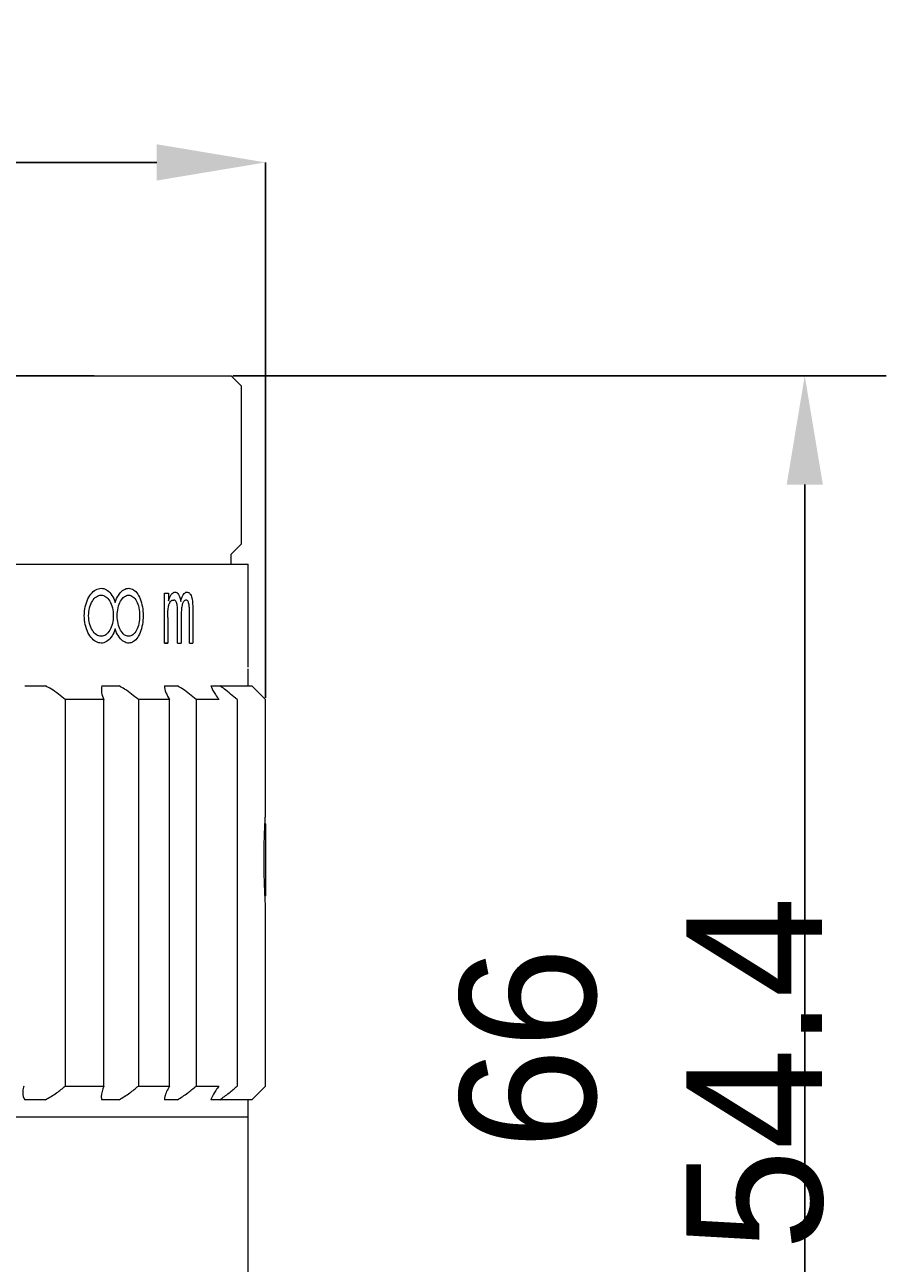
# Model space of a CAD drawing. Header units: millimetres. Extents: x 10982 to 13482, y 2076 to 4076.
# Tile 8 of 11: x 11893 to 12211, y 2952 to 3408. Entities that reach past the tile are written whole.
import ezdxf

# ---------------------------------------------------------------- set-up
doc = ezdxf.new("R2010")
doc.units = ezdxf.units.MM
doc.layers.add('標注線', color=7, linetype='Continuous')
doc.dimstyles.new('ISO-25', dxfattribs={"dimtxt": 2.5, "dimasz": 40, "dimexe": 30, "dimexo": 0.625, "dimtad": 1, "dimdec": 4, "dimdsep": 46, "dimlunit": 6, "dimtxsty": 'Standard', "dimcen": 2.5, "dimadec": 0, "dimazin": 0, "dimtfac": 1, "dimtdec": 4, "dimtmove": 0, "dimatfit": 3, "dimfxl": 1, "dimtolj": 1, "dimtzin": 0, "dimarcsym": 0})

# ---------------------------------------------------------------- blocks, each defined once
blk = doc.blocks.new('*D52')
at = {"color": 0, "lineweight": -2}
for p, q in [((11970.02, 3278.72), (12210.53, 3278.72)), ((12180.53, 3238.72), (12180.53, 2626.98)), ((11919.62, 2586.98), (12210.53, 2586.98))]:
    blk.add_line(p, q, dxfattribs=at)
at = {"color": 0}
for points in [[(12187.2, 3238.72), (12173.87, 3238.72), (12180.53, 3278.72)], [(12173.87, 2626.98), (12187.2, 2626.98), (12180.53, 2586.98)]]:
    blk.add_solid(points, dxfattribs=at)
at = {"layer": 'Defpoints', "color": 0}
for p in [(11969.4, 3278.72), (11919, 2586.98), (12180.53, 2586.98)]:
    blk.add_point(p, dxfattribs=at)
at = {"color": 0, "insert": (12120.6, 2934.11), "char_height": 2.5, "attachment_point": 5, "rotation": 90}
blk.add_mtext('\\A1;{{\\H20x;Max：66\\PMin：54.4}}', dxfattribs=at)
blk = doc.blocks.new('*D71')
at = {"layer": 'Defpoints', "color": 0}
for p in [(11982, 3357.25), (11427.6, 3159.65), (11982, 3159.65)]:
    blk.add_point(p, dxfattribs=at)
at = {"layer": '標注線', "color": 0, "lineweight": -2}
for p, q in [((11427.6, 3160.28), (11427.6, 3357.25)), ((11467.6, 3357.25), (11942, 3357.25)), ((11982, 3160.28), (11982, 3357.25))]:
    blk.add_line(p, q, dxfattribs=at)
at = {"layer": '標注線', "color": 0}
for points in [[(11467.6, 3363.92), (11467.6, 3350.59), (11427.6, 3357.25)], [(11942, 3350.59), (11942, 3363.92), (11982, 3357.25)]]:
    blk.add_solid(points, dxfattribs=at)
at = {"layer": '標注線', "color": 0, "insert": (11704.8, 3382.88), "char_height": 2.5, "attachment_point": 5}
blk.add_mtext('\\A1;{\\H20x;44}', dxfattribs=at)

msp = doc.modelspace()

# ---------------------------------------------------------------- linework, layer by layer
at = {"color": 7, "linetype": 'Continuous', "lineweight": 15}
for p, q in [((11440.19676, 3278.7249), (11969.39675, 3278.7249)), ((11918.99677, 3278.7249), (11704.79676, 3278.7249)), ((11973.17675, 3274.9449), (11969.39675, 3278.7249)), ((11973.17675, 3216.9849), (11973.17675, 3274.9449)), ((11969.39675, 3213.2049), (11973.17675, 3216.9849)), ((11969.39675, 3209.42492), (11969.39675, 3213.2049)), ((11433.89675, 3209.42492), (11975.69677, 3209.42492)), ((11975.69677, 3171.62492), (11975.69677, 3209.42492)), ((11944.89548, 3198.8603), (11946.37458, 3198.8603)), ((11944.89548, 3180.44492), (11944.89548, 3198.8603)), ((11946.37458, 3198.8603), (11946.37458, 3195.98795)), ((11947.96376, 3196.27569), (11948.30355, 3196.27569)), ((11946.03749, 3189.82424), (11946.03749, 3180.44492)), ((11949.64576, 3180.44492), (11949.64576, 3192.19179)), ((11951.01069, 3190.94997), (11951.01069, 3180.44492)), ((11954.01686, 3180.44492), (11954.01686, 3191.83338)), ((11955.26552, 3193.02472), (11955.26552, 3180.44492)), ((11949.64576, 3180.44492), (11951.01069, 3180.44492)), ((11954.01686, 3180.44492), (11955.26552, 3180.44492)), ((11975.69677, 3164.69492), (11975.69677, 3170.99492)), ((11893.40039, 3164.69492), (11896.35199, 3164.69492)), ((11896.35199, 3164.69492), (11901.01025, 3164.69492)), ((11921.77291, 3164.69492), (11923.95945, 3164.69492)), ((11923.95945, 3164.69492), (11928.09864, 3164.69492)), ((11944.80277, 3164.69492), (11946.17043, 3164.69492)), ((11946.17043, 3164.69492), (11949.68859, 3164.69492)), ((11961.92287, 3164.69492), (11962.43796, 3164.69492)), ((11962.43796, 3164.69492), (11965.24853, 3164.69492)), ((11965.24853, 3164.69492), (11972.7117, 3164.69492)), ((11972.7117, 3164.69492), (11974.39525, 3164.69492)), ((11974.39525, 3164.69492), (11976.95676, 3164.69492)), ((11981.99675, 3159.65492), (11976.95676, 3164.69492)), ((11908.28649, 3159.65492), (11908.28649, 3017.52692)), ((11922.54538, 3159.65492), (11908.28649, 3159.65492)), ((11922.54538, 3017.52692), (11922.54538, 3159.65492)), ((11935.22738, 3159.65492), (11935.22738, 3017.52692)), ((11946.69902, 3159.65492), (11935.22738, 3159.65492)), ((11946.69902, 3017.52692), (11946.69902, 3159.65492)), ((11956.49428, 3159.65492), (11956.49428, 3017.52692)), ((11964.89625, 3159.65492), (11956.49428, 3159.65492)), ((11971.56356, 3159.65492), (11971.56356, 3017.52692)), ((11981.99675, 3116.85768), (11981.99675, 3159.65492)), ((11981.99675, 3113.91692), (11981.99675, 3087.45692)), ((11981.99675, 3017.52692), (11981.99675, 3084.32874)), ((11908.28649, 3017.52692), (11922.54538, 3017.52692)), ((11935.22738, 3017.52692), (11946.69902, 3017.52692)), ((11956.49428, 3017.52692), (11964.89625, 3017.52692)), ((11976.95676, 3012.48693), (11981.99675, 3017.52692)), ((11896.35199, 3012.48693), (11893.40039, 3012.48693)), ((11901.01025, 3012.48693), (11896.35199, 3012.48693)), ((11923.95945, 3012.48693), (11921.77291, 3012.48693)), ((11928.09864, 3012.48693), (11923.95945, 3012.48693)), ((11946.17043, 3012.48693), (11944.80277, 3012.48693)), ((11949.68859, 3012.48693), (11946.17043, 3012.48693)), ((11962.43796, 3012.48693), (11961.92287, 3012.48693)), ((11965.24853, 3012.48693), (11962.43796, 3012.48693)), ((11972.7117, 3012.48693), (11965.24853, 3012.48693)), ((11974.39525, 3012.48693), (11972.7117, 3012.48693)), ((11976.95676, 3012.48693), (11974.39525, 3012.48693)), ((11975.69677, 3006.18691), (11975.69677, 3012.48693)), ((11704.79676, 3006.18691), (11975.69677, 3006.18691)), ((11975.69677, 2923.65692), (11975.69677, 3006.18691))]:
    msp.add_line(p, q, dxfattribs=at)
at = {"color": 0}
msp.add_line((11944.89548, 3180.44492), (11946.03749, 3180.44492), dxfattribs=at)
at = {"color": 7, "linetype": 'Continuous', "lineweight": 15, "flags": 128}
for points in [[(11981.99675, 3113.91692), (11981.94834, 3114.40855), (11981.90785, 3114.58041)], [(11981.88082, 3086.70132), (11981.94834, 3086.96529), (11981.99675, 3087.45692)]]:
    msp.add_lwpolyline(points, dxfattribs=at)
at = {"color": 7, "linetype": 'Continuous', "lineweight": 15}
for points, knots in [([(11926.70504, 3185.64496), (11926.0797, 3183.68794), (11925.10308, 3182.14873), (11923.2929, 3180.82441), (11922.65835, 3180.56035), (11921.32722, 3180.38899), (11920.66501, 3180.4857), (11919.35137, 3181.0443), (11918.73381, 3181.49137), (11917.58417, 3182.71982), (11917.08167, 3183.46915), (11916.22922, 3185.23525), (11915.90111, 3186.2062), (11915.44743, 3188.31991), (11915.33295, 3189.40982), (11915.33383, 3191.64001), (11915.44774, 3192.73181), (11915.9008, 3194.84175), (11916.22915, 3195.81467), (11917.08174, 3197.5806), (11917.58412, 3198.33013), (11918.73385, 3199.55834), (11919.35135, 3200.00567), (11920.66503, 3200.564), (11921.32722, 3200.66099), (11922.65834, 3200.48935), (11923.29294, 3200.22556), (11925.10301, 3198.90085), (11926.07842, 3197.36272), (11926.70504, 3195.40488)], [0, 0, 0, 0, 0.125, 0.125, 0.1875, 0.1875, 0.25, 0.25, 0.3125, 0.3125, 0.375, 0.375, 0.4375, 0.4375, 0.5, 0.5, 0.5625, 0.5625, 0.625, 0.625, 0.6875, 0.6875, 0.75, 0.75, 0.8125, 0.8125, 0.875, 0.875, 1, 1, 1, 1]), ([(11916.91006, 3190.52492), (11916.91006, 3189.53545), (11917.15525, 3187.55651), (11918.19678, 3185.04002), (11919.7394, 3183.35855), (11921.53396, 3182.7681), (11923.30112, 3183.35855), (11924.7776, 3185.04002), (11925.75301, 3187.55651), (11926.0934, 3190.52492), (11925.75301, 3193.49332), (11924.7776, 3196.00981), (11923.30112, 3197.69128), (11921.53396, 3198.28174), (11919.7394, 3197.69128), (11918.19678, 3196.00981), (11917.15525, 3193.49332), (11916.91006, 3191.51439), (11916.91006, 3190.52492)], [0, 0, 0, 0, 0.0625001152, 0.1250002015, 0.1875001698, 0.2500000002, 0.3124998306, 0.3749997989, 0.4374998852, 0.5000000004, 0.5625001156, 0.6250002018, 0.6875001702, 0.7500000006, 0.812499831, 0.8749997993, 0.9374998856, 1, 1, 1, 1]), ([(11926.70504, 3195.40488), (11927.33039, 3197.36189), (11928.29631, 3198.90111), (11930.01648, 3200.22543), (11930.61018, 3200.48949), (11931.83294, 3200.66085), (11932.43043, 3200.56413), (11933.59578, 3200.00554), (11934.13365, 3199.55846), (11935.1213, 3198.33001), (11935.54577, 3197.58068), (11936.25943, 3195.81458), (11936.53042, 3194.84363), (11936.90393, 3192.72993), (11936.99736, 3191.64001), (11936.99664, 3189.40982), (11936.90367, 3188.31802), (11936.53068, 3186.20809), (11936.25949, 3185.23517), (11935.54571, 3183.46924), (11935.12134, 3182.71971), (11934.13361, 3181.49149), (11933.5958, 3181.04416), (11932.43041, 3180.48584), (11931.83294, 3180.38885), (11930.61018, 3180.56049), (11930.01645, 3180.82428), (11928.29638, 3182.14898), (11927.33167, 3183.68712), (11926.70504, 3185.64496)], [0, 0, 0, 0, 0.125, 0.125, 0.1875, 0.1875, 0.25, 0.25, 0.3125, 0.3125, 0.375, 0.375, 0.4375, 0.4375, 0.5, 0.5, 0.5625, 0.5625, 0.625, 0.625, 0.6875, 0.6875, 0.75, 0.75, 0.8125, 0.8125, 0.875, 0.875, 1, 1, 1, 1]), ([(11927.42535, 3190.52492), (11927.42535, 3189.53545), (11927.64998, 3187.55651), (11928.60341, 3185.04002), (11930.01338, 3183.35855), (11931.65027, 3182.7681), (11933.25848, 3183.35855), (11934.59924, 3185.04002), (11935.48346, 3187.55651), (11935.79173, 3190.52492), (11935.48346, 3193.49332), (11934.59924, 3196.00981), (11933.25848, 3197.69128), (11931.65027, 3198.28174), (11930.01338, 3197.69128), (11928.60341, 3196.00981), (11927.64998, 3193.49332), (11927.42535, 3191.51439), (11927.42535, 3190.52492)], [0, 0, 0, 0, 0.062500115, 0.125000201, 0.18750017, 0.25, 0.312499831, 0.374999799, 0.437499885, 0.5, 0.562500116, 0.625000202, 0.68750017, 0.750000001, 0.812499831, 0.874999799, 0.937499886, 1, 1, 1, 1]), ([(11946.37458, 3195.98795), (11946.43808, 3196.21803), (11946.56504, 3196.67808), (11946.87859, 3197.50139), (11947.3414, 3198.38073), (11947.89266, 3198.93703), (11948.35692, 3199.15503), (11948.5917, 3199.17393), (11948.70913, 3199.18338)], [0, 0, 0, 0, 0.125203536, 0.250350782, 0.500161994, 0.74968941, 0.874802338, 1, 1, 1, 1]), ([(11948.70913, 3199.18338), (11948.82602, 3199.17579), (11949.0597, 3199.16063), (11949.51578, 3198.97004), (11950.0547, 3198.44055), (11950.46019, 3197.45984), (11950.68649, 3196.52703), (11950.76198, 3196.01964), (11950.79974, 3195.76583)], [0, 0, 0, 0, 0.125354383, 0.250617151, 0.500045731, 0.749439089, 0.874663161, 1, 1, 1, 1]), ([(11950.79974, 3195.76583), (11950.86549, 3196.00491), (11950.99696, 3196.48298), (11951.30107, 3197.36328), (11951.74957, 3198.31266), (11952.28716, 3198.92111), (11952.74157, 3199.14837), (11952.97073, 3199.17171), (11953.08536, 3199.18338)], [0, 0, 0, 0, 0.125211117, 0.250370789, 0.500180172, 0.749709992, 0.874809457, 1, 1, 1, 1]), ([(11953.08536, 3199.18338), (11953.24365, 3199.16827), (11953.56007, 3199.13806), (11954.16682, 3198.7733), (11954.84433, 3197.65627), (11955.15427, 3195.78414), (11955.25335, 3194.22685), (11955.26139, 3193.43309), (11955.26552, 3193.02473)], [0, 0, 0, 0, 0.125599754, 0.25107284, 0.49959568, 0.748789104, 0.870759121, 1, 1, 1, 1]), ([(11946.03749, 3189.82424), (11946.03735, 3190.25693), (11946.04168, 3190.65168), (11946.0549, 3191.18689), (11946.06043, 3191.35581), (11946.07039, 3191.59496), (11946.07288, 3191.65041), (11946.08456, 3191.87761), (11946.09058, 3191.9859), (11946.10921, 3192.29479), (11946.12237, 3192.47945), (11946.14321, 3192.72453), (11946.15034, 3192.8009), (11946.16132, 3192.90748), (11946.16387, 3192.93148), (11946.1754, 3193.03281), (11946.1813, 3193.08263), (11946.23564, 3193.5235), (11946.29276, 3193.86164), (11946.37509, 3194.21715), (11946.39836, 3194.31063), (11946.44142, 3194.46847), (11946.46404, 3194.54515), (11946.53523, 3194.76846), (11946.58708, 3194.90836), (11946.75572, 3195.30113), (11946.88561, 3195.52707), (11947.10612, 3195.81214), (11947.17443, 3195.8868), (11947.32481, 3196.02669), (11947.40285, 3196.08671), (11947.56454, 3196.18689), (11947.64633, 3196.22382), (11947.74101, 3196.24811), (11947.75055, 3196.24994), (11947.7841, 3196.25608), (11947.80257, 3196.25896), (11947.86301, 3196.26707), (11947.91005, 3196.27175), (11947.96377, 3196.27569)], [0, 0, 0, 0, 0.125, 0.125, 0.1875, 0.1875, 0.21875, 0.21875, 0.25, 0.25, 0.3125, 0.3125, 0.34375, 0.34375, 0.359375, 0.359375, 0.375, 0.375, 0.5, 0.5, 0.53125, 0.53125, 0.5625, 0.5625, 0.625, 0.625, 0.75, 0.75, 0.8125, 0.8125, 0.875, 0.875, 0.9375, 0.9375, 0.953125, 0.953125, 0.96875, 0.96875, 1, 1, 1, 1]), ([(11949.64577, 3192.19179), (11949.6401, 3192.57684), (11949.62968, 3193.28575), (11949.54877, 3194.25189), (11949.4154, 3195.03923), (11949.20859, 3195.64486), (11948.94398, 3196.03223), (11948.63447, 3196.23856), (11948.42005, 3196.26262), (11948.30355, 3196.27569)], [0, 0, 0, 0, 0.1965432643, 0.3618538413, 0.5005394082, 0.6249734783, 0.7499710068, 0.8641469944, 1, 1, 1, 1]), ([(11952.7734, 3196.27569), (11952.62327, 3196.25373), (11952.32424, 3196.20999), (11951.82898, 3195.72128), (11951.32247, 3194.67181), (11951.09616, 3193.19715), (11951.01946, 3191.92154), (11951.01362, 3191.27388), (11951.0107, 3190.94997)], [0, 0, 0, 0, 0.143644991, 0.286088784, 0.499790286, 0.749081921, 0.874510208, 1, 1, 1, 1]), ([(11954.01685, 3191.83338), (11954.01369, 3192.35533), (11954.00892, 3193.14249), (11953.94986, 3194.17638), (11953.8418, 3194.9182), (11953.64316, 3195.52593), (11953.386, 3195.97177), (11953.08795, 3196.23348), (11952.8785, 3196.26159), (11952.7734, 3196.27569)], [0, 0, 0, 0, 0.250430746, 0.377679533, 0.500378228, 0.625106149, 0.750226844, 0.874670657, 1, 1, 1, 1]), ([(11908.28649, 3159.65492), (11906.63312, 3161.04439), (11904.3212, 3162.9873), (11901.74429, 3164.31634), (11901.01025, 3164.69492)], [0, 0, 0, 0, 0.715149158, 1, 1, 1, 1]), ([(11921.77291, 3164.69492), (11921.64447, 3163.91721), (11921.40912, 3162.49218), (11922.19045, 3160.54118), (11922.54538, 3159.65492)], [0, 0, 0, 0, 0.545742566, 1, 1, 1, 1]), ([(11935.22738, 3159.65492), (11933.55383, 3161.04439), (11931.2137, 3162.9873), (11928.78925, 3164.31634), (11928.09864, 3164.69492)], [0, 0, 0, 0, 0.715149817, 1, 1, 1, 1]), ([(11944.80277, 3164.69492), (11944.90252, 3163.91721), (11945.0853, 3162.49218), (11946.19496, 3160.54118), (11946.69902, 3159.65492)], [0, 0, 0, 0, 0.545742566, 1, 1, 1, 1]), ([(11956.49428, 3159.65492), (11954.84177, 3161.04439), (11952.53106, 3162.9873), (11950.31877, 3164.31634), (11949.68859, 3164.69492)], [0, 0, 0, 0, 0.715149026, 1, 1, 1, 1]), ([(11961.92287, 3164.69492), (11961.97622, 3164.53169), (11962.25404, 3163.68162), (11963.21689, 3161.97578), (11964.43441, 3160.29317), (11964.89625, 3159.65492)], [0, 0, 0, 0, 0.1285373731, 0.6694316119, 1, 1, 1, 1]), ([(11971.56356, 3159.65492), (11969.97278, 3161.04439), (11967.74838, 3162.9873), (11965.80274, 3164.31634), (11965.24853, 3164.69492)], [0, 0, 0, 0, 0.71515002, 1, 1, 1, 1]), ([(11981.51237, 3100.68692), (11981.52332, 3102.52601), (11981.54523, 3106.20411), (11981.69909, 3111.11847), (11981.86568, 3114.78898), (11981.98515, 3116.87283), (11981.98469, 3116.86198), (11981.9845, 3116.85768)], [0, 0, 0, 0, 0.214582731, 0.429156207, 0.64396542, 0.858928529, 1, 1, 1, 1]), ([(11981.99551, 3084.32874), (11981.99593, 3084.32148), (11982.01352, 3084.01474), (11981.94835, 3085.11385), (11981.81022, 3087.69017), (11981.63741, 3091.94442), (11981.52834, 3096.50945), (11981.51684, 3099.51716), (11981.51237, 3100.68692)], [0, 0, 0, 0, 0.005193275, 0.21952042, 0.433846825, 0.648497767, 0.863293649, 1, 1, 1, 1]), ([(11893.03003, 3017.52692), (11892.88704, 3016.88146), (11892.5251, 3015.24767), (11892.72142, 3013.53697), (11893.27284, 3012.68418), (11893.40039, 3012.48693)], [0, 0, 0, 0, 0.334225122, 0.846000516, 1, 1, 1, 1]), ([(11901.01025, 3012.48693), (11902.42089, 3013.26463), (11905.00569, 3014.68966), (11907.26169, 3016.64066), (11908.28649, 3017.52692)], [0, 0, 0, 0, 0.545742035, 1, 1, 1, 1]), ([(11922.54538, 3017.52692), (11922.03085, 3016.13744), (11921.31138, 3014.19453), (11921.67059, 3012.8655), (11921.77291, 3012.48693)], [0, 0, 0, 0, 0.71515014, 1, 1, 1, 1]), ([(11928.09864, 3012.48693), (11929.43662, 3013.26463), (11931.88828, 3014.68967), (11934.18436, 3016.64066), (11935.22738, 3017.52692)], [0, 0, 0, 0, 0.545741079, 1, 1, 1, 1]), ([(11946.69902, 3017.52692), (11945.94172, 3016.13744), (11944.88278, 3014.19453), (11944.82051, 3012.8655), (11944.80277, 3012.48693)], [0, 0, 0, 0, 0.715150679, 1, 1, 1, 1]), ([(11949.68859, 3012.48693), (11950.92097, 3013.26463), (11953.17912, 3014.68966), (11955.45874, 3016.64066), (11956.49428, 3017.52692)], [0, 0, 0, 0, 0.545742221, 1, 1, 1, 1]), ([(11964.89625, 3017.52692), (11964.50111, 3016.98318), (11963.36489, 3015.41964), (11962.33021, 3013.66815), (11962.00873, 3012.73589), (11961.92287, 3012.48693)], [0, 0, 0, 0, 0.2809890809, 0.8079862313, 1, 1, 1, 1]), ([(11965.24853, 3012.48693), (11966.34494, 3013.26463), (11968.35397, 3014.68967), (11970.561, 3016.64066), (11971.56356, 3017.52692)], [0, 0, 0, 0, 0.54574155, 1, 1, 1, 1])]:
    msp.add_open_spline(points, degree=3, knots=knots, dxfattribs=at)

# ---------------------------------------------------------------- dimensions: what is measured, and where the dimension line sits
at = {"color": 0}
dim = msp.add_linear_dim(base=(12180.53264, 2586.9849), p1=(11969.39675, 3278.7249), p2=(11918.99677, 2586.9849), angle=90, text='{{\\H20x;Max：66\\PMin：54.4}}', dimstyle='ISO-25', dxfattribs=at)
dim.commit()
dim.dimension.update_dxf_attribs({"geometry": '*D52', "text_midpoint": (12180.53264, 2934.11489), "dimtype": 160})
at = {"layer": '標注線'}
dim = msp.add_linear_dim(base=(11981.99675, 3357.25279), p1=(11427.59676, 3159.65492), p2=(11981.99675, 3159.65492), text='{\\H20x;44}', dimstyle='ISO-25', override={"dimexe": 0, "dimdec": 2, "dimtxsty": 'Standard'}, dxfattribs=at)
dim.commit()
dim.dimension.update_dxf_attribs({"geometry": '*D71', "text_midpoint": (11704.79676, 3382.87779)})

doc.saveas('drawing.dxf')
